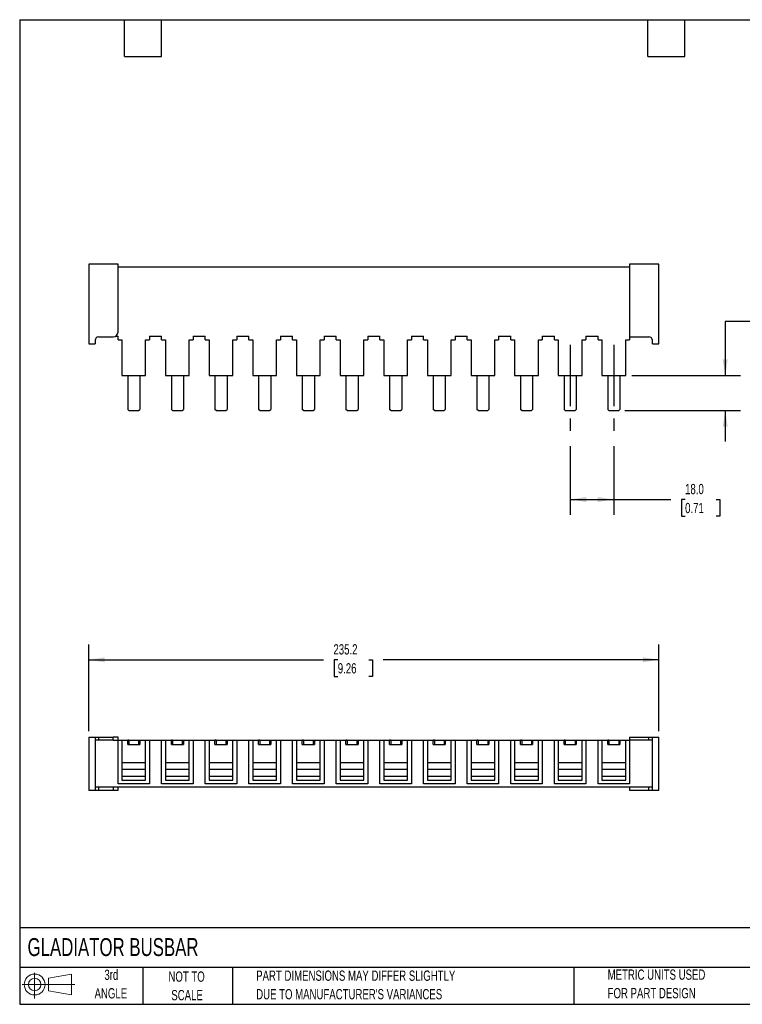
# Model space of a CAD drawing. Header units: millimetres. Extents: x 13 to 546, y 13 to 419.
# Tile 1 of 2: x 13 to 311, y 13 to 419. Entities that reach past the tile are written whole.
import ezdxf

# ---------------------------------------------------------------- set-up
doc = ezdxf.new("R2010")
doc.units = ezdxf.units.MM
doc.header["$LTSCALE"] = 2
doc.linetypes.add('CENTERX2', pattern=[20.32, 12.7, -2.54, 2.54, -2.54])
doc.layers.add('CENTER', color=40, linetype='CENTERX2')
doc.layers.add('SLD-DEFPOINTS', color=7, linetype='Continuous')
doc.layers.add('DIMENSIONS', color=140, linetype='Continuous', lineweight=25)
doc.layers.add('TEXT', color=140, linetype='Continuous', lineweight=25)
doc.styles.add('SLDTEXTSTYLE0', font='TXT', dxfattribs={"width": 0.7})
doc.dimstyles.new('SLDDIMSTYLE0', dxfattribs={"dimtxt": 4.316016, "dimasz": 6.604, "dimexe": 0, "dimexo": 0.0625, "dimgap": 1.079004, "dimtad": 0, "dimtih": 1, "dimtoh": 1, "dimrnd": 1e-09, "dimzin": 12, "dimdsep": 46, "dimtxsty": 'SLDTEXTSTYLE0', "dimsah": 1, "dimcen": 0.09, "dimadec": 0, "dimazin": 3, "dimtfac": 1, "dimtofl": 0, "dimtmove": 0, "dimatfit": 3, "dimfxl": 0, "dimfrac": 2, "dimtolj": 1, "dimtzin": 12, "dimarcsym": 0})
doc.dimstyles.new('SLDDIMSTYLE1', dxfattribs={"dimtxt": 4.316016, "dimasz": 6.604, "dimexe": 0, "dimexo": 0.0625, "dimgap": 1.079004, "dimtad": 0, "dimtih": 1, "dimtoh": 1, "dimrnd": 1e-09, "dimzin": 12, "dimdsep": 46, "dimtxsty": 'SLDTEXTSTYLE0', "dimsah": 1, "dimcen": 0.09, "dimadec": 0, "dimazin": 3, "dimtfac": 1, "dimtmove": 0, "dimatfit": 0, "dimfxl": 0, "dimfrac": 2, "dimtolj": 1, "dimtzin": 12, "dimarcsym": 0})
doc.dimstyles.new('SLDDIMSTYLE3', dxfattribs={"dimtxt": 4.316016, "dimasz": 6.604, "dimexe": 0, "dimexo": 0.0625, "dimgap": 1.079004, "dimtad": 0, "dimtih": 1, "dimtoh": 1, "dimrnd": 1e-09, "dimzin": 4, "dimdsep": 46, "dimtxsty": 'SLDTEXTSTYLE0', "dimsah": 1, "dimcen": 0.09, "dimadec": 0, "dimazin": 1, "dimtfac": 1, "dimtofl": 0, "dimtmove": 0, "dimatfit": 3, "dimfxl": 0, "dimfrac": 2, "dimtolj": 1, "dimtzin": 12, "dimarcsym": 0})

# ---------------------------------------------------------------- blocks, each defined once
blk = doc.blocks.new('Block11')
at = {"color": 7, "linetype": 'Continuous', "lineweight": 18}
for p, q in [((5.18, 10.62), (5.18, 0)), ((10.96, 8.33), (20.35, 10.06)), ((10.96, 3.19), (10.96, 8.33)), ((20.35, 10.06), (20.35, 1.46)), ((0, 5.76), (21.75, 5.76)), ((10.96, 3.19), (20.35, 1.46))]:
    blk.add_line(p, q, dxfattribs=at)
for radius in [4.3, 2.57]:
    blk.add_circle((5.18, 5.76), radius, dxfattribs=at)
blk = doc.blocks.new('Block12')
at = {"layer": 'SLD-DEFPOINTS'}
blk.add_blockref('Block11', (0, 0), dxfattribs=at)
blk = doc.blocks.new('_D')
at = {"layer": 'DIMENSIONS'}
for p, q in [((41.15, 125.44), (41.15, 161.25)), ((276.35, 125.44), (276.35, 161.25)), ((41.15, 154.9), (138.05, 154.9)), ((143.9, 154.9), (142.45, 154.9)), ((142.45, 154.9), (142.45, 148.04)), ((156.73, 154.9), (158.17, 154.9)), ((158.17, 154.9), (158.17, 148.04)), ((276.35, 154.9), (162.57, 154.9)), ((142.45, 148.04), (143.9, 148.04)), ((158.17, 148.04), (156.73, 148.04))]:
    blk.add_line(p, q, dxfattribs=at)
for points in [[(41.15, 154.9), (47.75, 153.88), (47.75, 155.92)], [(276.35, 154.9), (269.75, 155.92), (269.75, 153.88)]]:
    blk.add_solid(points, dxfattribs=at)
at = {"layer": 'DIMENSIONS', "char_height": 4.233, "attachment_point": 1, "style": 'SLDTEXTSTYLE0'}
for s, insert in [('235.2', (142.1, 161.32)), ('9.26', (143.9, 153.5))]:
    blk.add_mtext(s, dxfattribs=dict(at, insert=insert))
blk = doc.blocks.new('_D_5')
at = {"layer": 'DIMENSIONS'}
for p, q in [((239.75, 243.02), (239.75, 214.71)), ((257.75, 243.02), (257.75, 214.71)), ((239.75, 221.06), (257.75, 221.06)), ((257.75, 221.06), (281.3, 221.06)), ((287.15, 221.06), (285.7, 221.06)), ((285.7, 221.06), (285.7, 214.2)), ((299.97, 221.06), (301.42, 221.06)), ((301.42, 221.06), (301.42, 214.2)), ((285.7, 214.2), (287.15, 214.2)), ((301.42, 214.2), (299.97, 214.2))]:
    blk.add_line(p, q, dxfattribs=at)
for points in [[(239.75, 221.06), (246.35, 220.05), (246.35, 222.08)], [(257.75, 221.06), (251.15, 222.08), (251.15, 220.05)]]:
    blk.add_solid(points, dxfattribs=at)
at = {"layer": 'DIMENSIONS', "char_height": 4.233, "attachment_point": 1, "style": 'SLDTEXTSTYLE0'}
for s, insert in [('18.0', (287.15, 227.49)), ('0.71', (287.15, 219.66))]:
    blk.add_mtext(s, dxfattribs=dict(at, insert=insert))
blk = doc.blocks.new('_D_6')
at = {"layer": 'DIMENSIONS'}
for p, q in [((316.4, 294.55), (303.7, 294.55)), ((303.7, 294.55), (303.7, 272.26)), ((324.18, 294.55), (322.73, 294.55)), ((322.73, 294.55), (322.73, 287.69)), ((337.01, 294.55), (338.46, 294.55)), ((338.46, 294.55), (338.46, 287.69)), ((322.73, 287.69), (324.18, 287.69)), ((338.46, 287.69), (337.01, 287.69)), ((265.19, 272.26), (310.05, 272.26)), ((262.29, 257.76), (310.05, 257.76)), ((303.7, 257.76), (303.7, 245.06))]:
    blk.add_line(p, q, dxfattribs=at)
for points in [[(303.7, 272.26), (304.72, 278.86), (302.68, 278.86)], [(303.7, 257.76), (302.68, 251.15), (304.72, 251.15)]]:
    blk.add_solid(points, dxfattribs=at)
at = {"layer": 'DIMENSIONS', "char_height": 4.233, "attachment_point": 1, "style": 'SLDTEXTSTYLE0'}
for s, insert in [('14.5', (324.18, 300.98)), ('0.57', (324.18, 293.15))]:
    blk.add_mtext(s, dxfattribs=dict(at, insert=insert))

msp = doc.modelspace()

# ---------------------------------------------------------------- linework, layer by layer
for p, q in [((41.15, 318.158), (41.15, 285.258)), ((53.25, 318.158), (41.15, 318.158)), ((53.25, 290.158), (53.25, 318.158)), ((276.35, 318.158), (264.25, 318.158)), ((264.25, 318.158), (264.25, 288.158)), ((276.35, 285.258), (276.35, 318.158)), ((264.25, 316.958), (53.25, 316.958)), ((41.15, 285.258), (43.85, 285.258)), ((43.85, 286.758), (43.85, 285.258)), ((45.25, 288.158), (51.25, 288.158)), ((52.304, 288.458), (53.25, 288.458)), ((53.25, 286.958), (53.25, 288.458)), ((53.25, 286.958), (54.85, 286.958)), ((54.85, 286.958), (54.85, 272.258)), ((64.65, 286.958), (66.25, 286.958)), ((64.65, 272.258), (64.65, 286.958)), ((66.25, 288.458), (71.25, 288.458)), ((66.25, 288.458), (66.25, 286.958)), ((71.25, 286.958), (71.25, 288.458)), ((71.25, 286.958), (72.85, 286.958)), ((72.85, 286.958), (72.85, 272.258)), ((82.65, 286.958), (84.25, 286.958)), ((82.65, 272.258), (82.65, 286.958)), ((84.25, 288.458), (89.25, 288.458)), ((84.25, 288.458), (84.25, 286.958)), ((89.25, 286.958), (89.25, 288.458)), ((89.25, 286.958), (90.85, 286.958)), ((90.85, 286.958), (90.85, 272.258)), ((100.65, 286.958), (102.25, 286.958)), ((100.65, 272.258), (100.65, 286.958)), ((102.25, 288.458), (107.25, 288.458)), ((102.25, 288.458), (102.25, 286.958)), ((107.25, 286.958), (107.25, 288.458)), ((107.25, 286.958), (108.85, 286.958)), ((108.85, 286.958), (108.85, 272.258)), ((118.65, 286.958), (120.25, 286.958)), ((118.65, 272.258), (118.65, 286.958)), ((120.25, 288.458), (125.25, 288.458)), ((120.25, 288.458), (120.25, 286.958)), ((125.25, 286.958), (125.25, 288.458)), ((125.25, 286.958), (126.85, 286.958)), ((126.85, 286.958), (126.85, 272.258)), ((136.65, 286.958), (138.25, 286.958)), ((136.65, 272.258), (136.65, 286.958)), ((138.25, 288.458), (143.25, 288.458)), ((138.25, 288.458), (138.25, 286.958)), ((143.25, 286.958), (143.25, 288.458)), ((143.25, 286.958), (144.85, 286.958)), ((144.85, 286.958), (144.85, 272.258)), ((154.65, 286.958), (156.25, 286.958)), ((154.65, 272.258), (154.65, 286.958)), ((156.25, 288.458), (161.25, 288.458)), ((156.25, 288.458), (156.25, 286.958)), ((161.25, 286.958), (161.25, 288.458)), ((161.25, 286.958), (162.85, 286.958)), ((162.85, 286.958), (162.85, 272.258)), ((172.65, 286.958), (174.25, 286.958)), ((172.65, 272.258), (172.65, 286.958)), ((174.25, 288.458), (179.25, 288.458)), ((174.25, 288.458), (174.25, 286.958)), ((179.25, 286.958), (179.25, 288.458)), ((179.25, 286.958), (180.85, 286.958)), ((180.85, 286.958), (180.85, 272.258)), ((190.65, 286.958), (192.25, 286.958)), ((190.65, 272.258), (190.65, 286.958)), ((192.25, 288.458), (197.25, 288.458)), ((192.25, 288.458), (192.25, 286.958)), ((197.25, 286.958), (197.25, 288.458)), ((197.25, 286.958), (198.85, 286.958)), ((198.85, 286.958), (198.85, 272.258)), ((208.65, 286.958), (210.25, 286.958)), ((208.65, 272.258), (208.65, 286.958)), ((210.25, 288.458), (215.25, 288.458)), ((210.25, 288.458), (210.25, 286.958)), ((215.25, 286.958), (215.25, 288.458)), ((215.25, 286.958), (216.85, 286.958)), ((216.85, 286.958), (216.85, 272.258)), ((226.65, 286.958), (228.25, 286.958)), ((226.65, 272.258), (226.65, 286.958)), ((228.25, 288.458), (233.25, 288.458)), ((228.25, 288.458), (228.25, 286.958)), ((233.25, 286.958), (233.25, 288.458)), ((233.25, 286.958), (234.85, 286.958)), ((234.85, 286.958), (234.85, 272.258)), ((244.65, 286.958), (246.25, 286.958)), ((244.65, 272.258), (244.65, 286.958)), ((246.25, 288.458), (251.25, 288.458)), ((246.25, 288.458), (246.25, 286.958)), ((251.25, 286.958), (251.25, 288.458)), ((251.25, 286.958), (252.85, 286.958)), ((252.85, 286.958), (252.85, 272.258)), ((262.65, 272.258), (262.65, 286.958)), ((262.65, 286.958), (264.25, 286.958)), ((264.25, 288.158), (272.25, 288.158)), ((264.25, 288.158), (264.25, 286.958)), ((273.65, 285.258), (273.65, 286.758)), ((273.65, 285.258), (276.35, 285.258)), ((54.85, 272.258), (64.65, 272.258)), ((57.25, 272.258), (57.25, 258.257)), ((62.25, 272.258), (62.25, 258.257)), ((72.85, 272.258), (82.65, 272.258)), ((75.25, 272.258), (75.25, 258.257)), ((80.25, 272.258), (80.25, 258.257)), ((90.85, 272.258), (100.65, 272.258)), ((93.25, 272.258), (93.25, 258.257)), ((98.25, 272.258), (98.25, 258.257)), ((108.85, 272.258), (118.65, 272.258)), ((111.25, 272.258), (111.25, 258.257)), ((116.25, 272.258), (116.25, 258.257)), ((126.85, 272.258), (136.65, 272.258)), ((129.25, 272.258), (129.25, 258.257)), ((134.25, 272.258), (134.25, 258.257)), ((144.85, 272.258), (154.65, 272.258)), ((147.25, 272.258), (147.25, 258.257)), ((152.25, 272.258), (152.25, 258.257)), ((162.85, 272.258), (172.65, 272.258)), ((165.25, 272.258), (165.25, 258.257)), ((170.25, 272.258), (170.25, 258.257)), ((180.85, 272.258), (190.65, 272.258)), ((183.25, 272.258), (183.25, 258.257)), ((188.25, 272.258), (188.25, 258.257)), ((198.85, 272.258), (208.65, 272.258)), ((201.25, 272.258), (201.25, 258.257)), ((206.25, 272.258), (206.25, 258.257)), ((216.85, 272.258), (226.65, 272.258)), ((219.25, 272.258), (219.25, 258.257)), ((224.25, 272.258), (224.25, 258.257)), ((234.85, 272.258), (244.65, 272.258)), ((237.25, 272.258), (237.25, 258.257)), ((242.25, 272.258), (242.25, 258.257)), ((252.85, 272.258), (262.65, 272.258)), ((255.25, 272.258), (255.25, 258.257)), ((260.25, 272.258), (260.25, 258.257)), ((57.75, 257.757), (57.25, 258.257)), ((57.75, 257.757), (61.75, 257.757)), ((61.75, 257.757), (62.25, 258.257)), ((75.75, 257.757), (75.25, 258.257)), ((75.75, 257.757), (79.75, 257.757)), ((79.75, 257.757), (80.25, 258.257)), ((93.75, 257.757), (93.25, 258.257)), ((93.75, 257.757), (97.75, 257.757)), ((97.75, 257.757), (98.25, 258.257)), ((111.75, 257.757), (111.25, 258.257)), ((111.75, 257.757), (115.75, 257.757)), ((115.75, 257.757), (116.25, 258.257)), ((129.75, 257.757), (129.25, 258.257)), ((129.75, 257.757), (133.75, 257.757)), ((133.75, 257.757), (134.25, 258.257)), ((147.75, 257.757), (147.25, 258.257)), ((147.75, 257.757), (151.75, 257.757)), ((151.75, 257.757), (152.25, 258.257)), ((165.75, 257.757), (165.25, 258.257)), ((165.75, 257.757), (169.75, 257.757)), ((169.75, 257.757), (170.25, 258.257)), ((183.75, 257.757), (183.25, 258.257)), ((183.75, 257.757), (187.75, 257.757)), ((187.75, 257.757), (188.25, 258.257)), ((201.75, 257.757), (201.25, 258.257)), ((201.75, 257.757), (205.75, 257.757)), ((205.75, 257.757), (206.25, 258.257)), ((219.75, 257.757), (219.25, 258.257)), ((219.75, 257.757), (223.75, 257.757)), ((223.75, 257.757), (224.25, 258.257)), ((237.75, 257.757), (237.25, 258.257)), ((237.75, 257.757), (241.75, 257.757)), ((241.75, 257.757), (242.25, 258.257)), ((255.75, 257.757), (255.25, 258.257)), ((255.75, 257.757), (259.75, 257.757)), ((259.75, 257.757), (260.25, 258.257)), ((41.15, 122.901), (43.85, 122.901)), ((41.15, 122.901), (41.15, 100.901)), ((43.85, 122.901), (43.85, 100.901)), ((43.85, 122.901), (45.25, 122.901)), ((45.25, 122.901), (45.25, 121.701)), ((45.25, 122.901), (51.25, 122.901)), ((51.25, 121.701), (51.25, 122.901)), ((53.25, 122.901), (51.25, 122.901)), ((53.25, 121.701), (53.25, 122.901)), ((264.25, 122.901), (264.25, 121.701)), ((264.25, 122.901), (272.25, 122.901)), ((272.25, 121.701), (272.25, 122.901)), ((272.25, 122.901), (273.65, 122.901)), ((273.65, 100.901), (273.65, 122.901)), ((273.65, 122.901), (276.35, 122.901)), ((276.35, 100.901), (276.35, 122.901)), ((45.25, 121.701), (43.85, 121.701)), ((51.25, 121.701), (45.25, 121.701)), ((51.25, 121.701), (52.304, 121.701)), ((52.304, 121.701), (53.25, 121.701)), ((53.25, 103.701), (53.25, 121.701)), ((53.25, 121.701), (54.85, 121.701)), ((54.85, 121.701), (64.65, 121.701)), ((54.85, 121.701), (54.85, 112.451)), ((57.25, 119.891), (57.25, 121.691)), ((57.75, 121.691), (57.25, 121.691)), ((57.25, 119.891), (57.75, 119.891)), ((57.75, 121.691), (57.75, 119.891)), ((57.75, 121.691), (61.75, 121.691)), ((57.75, 119.891), (61.75, 119.891)), ((61.75, 121.691), (61.75, 119.891)), ((61.75, 121.691), (62.25, 121.691)), ((61.75, 119.891), (62.25, 119.891)), ((62.25, 121.691), (62.25, 119.891)), ((64.65, 112.451), (64.65, 121.701)), ((64.65, 121.701), (66.25, 121.701)), ((66.25, 121.701), (66.25, 103.701)), ((66.25, 121.701), (71.25, 121.701)), ((71.25, 103.701), (71.25, 121.701)), ((71.25, 121.701), (72.85, 121.701)), ((72.85, 121.701), (72.85, 112.451)), ((72.85, 121.701), (82.65, 121.701)), ((75.25, 119.891), (75.25, 121.691)), ((75.75, 121.691), (75.25, 121.691)), ((75.25, 119.891), (75.75, 119.891)), ((75.75, 121.691), (75.75, 119.891)), ((75.75, 121.691), (79.75, 121.691)), ((75.75, 119.891), (79.75, 119.891)), ((79.75, 121.691), (79.75, 119.891)), ((79.75, 121.691), (80.25, 121.691)), ((79.75, 119.891), (80.25, 119.891)), ((80.25, 121.691), (80.25, 119.891)), ((82.65, 112.451), (82.65, 121.701)), ((82.65, 121.701), (84.25, 121.701)), ((84.25, 121.701), (84.25, 103.701)), ((84.25, 121.701), (89.25, 121.701)), ((89.25, 103.701), (89.25, 121.701)), ((89.25, 121.701), (90.85, 121.701)), ((90.85, 121.701), (90.85, 112.451)), ((90.85, 121.701), (100.65, 121.701)), ((93.25, 119.891), (93.25, 121.691)), ((93.75, 121.691), (93.25, 121.691)), ((93.25, 119.891), (93.75, 119.891)), ((93.75, 121.691), (93.75, 119.891)), ((93.75, 121.691), (97.75, 121.691)), ((93.75, 119.891), (97.75, 119.891)), ((97.75, 121.691), (97.75, 119.891)), ((97.75, 121.691), (98.25, 121.691)), ((97.75, 119.891), (98.25, 119.891)), ((98.25, 121.691), (98.25, 119.891)), ((100.65, 112.451), (100.65, 121.701)), ((100.65, 121.701), (102.25, 121.701)), ((102.25, 121.701), (102.25, 103.701)), ((102.25, 121.701), (107.25, 121.701)), ((107.25, 103.701), (107.25, 121.701)), ((107.25, 121.701), (108.85, 121.701)), ((108.85, 121.701), (118.65, 121.701)), ((108.85, 121.701), (108.85, 112.451)), ((111.25, 119.891), (111.25, 121.691)), ((111.75, 121.691), (111.25, 121.691)), ((111.25, 119.891), (111.75, 119.891)), ((111.75, 121.691), (111.75, 119.891)), ((111.75, 121.691), (115.75, 121.691)), ((111.75, 119.891), (115.75, 119.891)), ((115.75, 121.691), (115.75, 119.891)), ((115.75, 121.691), (116.25, 121.691)), ((115.75, 119.891), (116.25, 119.891)), ((116.25, 121.691), (116.25, 119.891)), ((118.65, 112.451), (118.65, 121.701)), ((118.65, 121.701), (120.25, 121.701)), ((120.25, 121.701), (120.25, 103.701)), ((120.25, 121.701), (125.25, 121.701)), ((125.25, 103.701), (125.25, 121.701)), ((125.25, 121.701), (126.85, 121.701)), ((126.85, 121.701), (126.85, 112.451)), ((126.85, 121.701), (136.65, 121.701)), ((129.25, 119.891), (129.25, 121.691)), ((129.75, 121.691), (129.25, 121.691)), ((129.25, 119.891), (129.75, 119.891)), ((129.75, 121.691), (129.75, 119.891)), ((129.75, 121.691), (133.75, 121.691)), ((129.75, 119.891), (133.75, 119.891)), ((133.75, 121.691), (133.75, 119.891)), ((133.75, 121.691), (134.25, 121.691)), ((133.75, 119.891), (134.25, 119.891)), ((134.25, 121.691), (134.25, 119.891)), ((136.65, 112.451), (136.65, 121.701)), ((136.65, 121.701), (138.25, 121.701)), ((138.25, 121.701), (138.25, 103.701)), ((138.25, 121.701), (143.25, 121.701)), ((143.25, 103.701), (143.25, 121.701)), ((143.25, 121.701), (144.85, 121.701)), ((144.85, 121.701), (144.85, 112.451)), ((144.85, 121.701), (154.65, 121.701)), ((147.25, 119.891), (147.25, 121.691)), ((147.75, 121.691), (147.25, 121.691)), ((147.25, 119.891), (147.75, 119.891)), ((147.75, 121.691), (147.75, 119.891)), ((147.75, 121.691), (151.75, 121.691)), ((147.75, 119.891), (151.75, 119.891)), ((151.75, 121.691), (151.75, 119.891)), ((151.75, 121.691), (152.25, 121.691)), ((151.75, 119.891), (152.25, 119.891)), ((152.25, 121.691), (152.25, 119.891)), ((154.65, 112.451), (154.65, 121.701)), ((154.65, 121.701), (156.25, 121.701)), ((156.25, 121.701), (156.25, 103.701)), ((156.25, 121.701), (161.25, 121.701)), ((161.25, 103.701), (161.25, 121.701)), ((161.25, 121.701), (162.85, 121.701)), ((162.85, 121.701), (172.65, 121.701)), ((162.85, 121.701), (162.85, 112.451)), ((165.25, 119.891), (165.25, 121.691)), ((165.75, 121.691), (165.25, 121.691)), ((165.25, 119.891), (165.75, 119.891)), ((165.75, 121.691), (165.75, 119.891)), ((165.75, 121.691), (169.75, 121.691)), ((165.75, 119.891), (169.75, 119.891)), ((169.75, 121.691), (169.75, 119.891)), ((169.75, 121.691), (170.25, 121.691)), ((169.75, 119.891), (170.25, 119.891)), ((170.25, 121.691), (170.25, 119.891)), ((172.65, 112.451), (172.65, 121.701)), ((172.65, 121.701), (174.25, 121.701)), ((174.25, 121.701), (174.25, 103.701)), ((174.25, 121.701), (179.25, 121.701)), ((179.25, 103.701), (179.25, 121.701)), ((179.25, 121.701), (180.85, 121.701)), ((180.85, 121.701), (180.85, 112.451)), ((180.85, 121.701), (190.65, 121.701)), ((183.25, 119.891), (183.25, 121.691)), ((183.75, 121.691), (183.25, 121.691)), ((183.25, 119.891), (183.75, 119.891)), ((183.75, 121.691), (183.75, 119.891)), ((183.75, 121.691), (187.75, 121.691)), ((183.75, 119.891), (187.75, 119.891)), ((187.75, 121.691), (187.75, 119.891)), ((187.75, 121.691), (188.25, 121.691)), ((187.75, 119.891), (188.25, 119.891)), ((188.25, 121.691), (188.25, 119.891)), ((190.65, 112.451), (190.65, 121.701)), ((190.65, 121.701), (192.25, 121.701)), ((192.25, 121.701), (192.25, 103.701)), ((192.25, 121.701), (197.25, 121.701)), ((197.25, 103.701), (197.25, 121.701)), ((197.25, 121.701), (198.85, 121.701)), ((198.85, 121.701), (198.85, 112.451)), ((198.85, 121.701), (208.65, 121.701)), ((201.25, 119.891), (201.25, 121.691)), ((201.75, 121.691), (201.25, 121.691)), ((201.25, 119.891), (201.75, 119.891)), ((201.75, 121.691), (201.75, 119.891)), ((201.75, 121.691), (205.75, 121.691)), ((201.75, 119.891), (205.75, 119.891)), ((205.75, 121.691), (205.75, 119.891)), ((205.75, 121.691), (206.25, 121.691)), ((205.75, 119.891), (206.25, 119.891)), ((206.25, 121.691), (206.25, 119.891)), ((208.65, 112.451), (208.65, 121.701)), ((208.65, 121.701), (210.25, 121.701)), ((210.25, 121.701), (210.25, 103.701)), ((210.25, 121.701), (215.25, 121.701)), ((215.25, 103.701), (215.25, 121.701)), ((215.25, 121.701), (216.85, 121.701)), ((216.85, 121.701), (226.65, 121.701)), ((216.85, 121.701), (216.85, 112.451)), ((219.25, 119.891), (219.25, 121.691)), ((219.75, 121.691), (219.25, 121.691)), ((219.25, 119.891), (219.75, 119.891)), ((219.75, 121.691), (219.75, 119.891)), ((219.75, 121.691), (223.75, 121.691)), ((219.75, 119.891), (223.75, 119.891)), ((223.75, 121.691), (223.75, 119.891)), ((223.75, 121.691), (224.25, 121.691)), ((223.75, 119.891), (224.25, 119.891)), ((224.25, 121.691), (224.25, 119.891)), ((226.65, 112.451), (226.65, 121.701)), ((226.65, 121.701), (228.25, 121.701)), ((228.25, 121.701), (228.25, 103.701)), ((228.25, 121.701), (233.25, 121.701)), ((233.25, 103.701), (233.25, 121.701)), ((233.25, 121.701), (234.85, 121.701)), ((234.85, 121.701), (244.65, 121.701)), ((234.85, 121.701), (234.85, 112.451)), ((237.25, 119.891), (237.25, 121.691)), ((237.75, 121.691), (237.25, 121.691)), ((237.25, 119.891), (237.75, 119.891)), ((237.75, 121.691), (237.75, 119.891)), ((237.75, 121.691), (241.75, 121.691)), ((237.75, 119.891), (241.75, 119.891)), ((241.75, 121.691), (241.75, 119.891)), ((241.75, 121.691), (242.25, 121.691)), ((241.75, 119.891), (242.25, 119.891)), ((242.25, 121.691), (242.25, 119.891)), ((244.65, 112.451), (244.65, 121.701)), ((244.65, 121.701), (246.25, 121.701)), ((246.25, 121.701), (246.25, 103.701)), ((246.25, 121.701), (251.25, 121.701)), ((251.25, 103.701), (251.25, 121.701)), ((251.25, 121.701), (252.85, 121.701)), ((252.85, 121.701), (262.65, 121.701)), ((252.85, 121.701), (252.85, 112.451)), ((255.25, 119.891), (255.25, 121.691)), ((255.75, 121.691), (255.25, 121.691)), ((255.25, 119.891), (255.75, 119.891)), ((255.75, 121.691), (255.75, 119.891)), ((255.75, 121.691), (259.75, 121.691)), ((255.75, 119.891), (259.75, 119.891)), ((259.75, 121.691), (259.75, 119.891)), ((259.75, 121.691), (260.25, 121.691)), ((259.75, 119.891), (260.25, 119.891)), ((260.25, 121.691), (260.25, 119.891)), ((262.65, 112.451), (262.65, 121.701)), ((262.65, 121.701), (264.25, 121.701)), ((264.25, 121.701), (264.25, 103.701)), ((272.25, 121.701), (264.25, 121.701)), ((273.65, 121.701), (272.25, 121.701)), ((54.85, 112.451), (54.85, 109.637)), ((54.85, 112.451), (64.65, 112.451)), ((64.65, 109.637), (64.65, 112.451)), ((72.85, 112.451), (72.85, 109.637)), ((72.85, 112.451), (82.65, 112.451)), ((82.65, 109.637), (82.65, 112.451)), ((90.85, 112.451), (100.65, 112.451)), ((90.85, 112.451), (90.85, 109.637)), ((100.65, 109.637), (100.65, 112.451)), ((108.85, 112.451), (118.65, 112.451)), ((108.85, 112.451), (108.85, 109.637)), ((118.65, 109.637), (118.65, 112.451)), ((126.85, 112.451), (136.65, 112.451)), ((126.85, 112.451), (126.85, 109.637)), ((136.65, 109.637), (136.65, 112.451)), ((144.85, 112.451), (154.65, 112.451)), ((144.85, 112.451), (144.85, 109.637)), ((154.65, 109.637), (154.65, 112.451)), ((162.85, 112.451), (172.65, 112.451)), ((162.85, 112.451), (162.85, 109.637)), ((172.65, 109.637), (172.65, 112.451)), ((180.85, 112.451), (190.65, 112.451)), ((180.85, 112.451), (180.85, 109.637)), ((190.65, 109.637), (190.65, 112.451)), ((198.85, 112.451), (208.65, 112.451)), ((198.85, 112.451), (198.85, 109.637)), ((208.65, 109.637), (208.65, 112.451)), ((216.85, 112.451), (226.65, 112.451)), ((216.85, 112.451), (216.85, 109.637)), ((226.65, 109.637), (226.65, 112.451)), ((234.85, 112.451), (244.65, 112.451)), ((234.85, 112.451), (234.85, 109.637)), ((244.65, 109.637), (244.65, 112.451)), ((252.85, 112.451), (262.65, 112.451)), ((252.85, 112.451), (252.85, 109.637)), ((262.65, 109.637), (262.65, 112.451)), ((64.65, 109.637), (54.85, 109.637)), ((54.85, 109.637), (54.85, 106.701)), ((64.65, 106.701), (54.85, 106.701)), ((54.85, 106.701), (54.85, 105.201)), ((64.65, 106.701), (64.65, 109.637)), ((64.65, 105.201), (64.65, 106.701)), ((82.65, 109.637), (72.85, 109.637)), ((72.85, 109.637), (72.85, 106.701)), ((82.65, 106.701), (72.85, 106.701)), ((72.85, 106.701), (72.85, 105.201)), ((82.65, 106.701), (82.65, 109.637)), ((82.65, 105.201), (82.65, 106.701)), ((100.65, 109.637), (90.85, 109.637)), ((90.85, 109.637), (90.85, 106.701)), ((100.65, 106.701), (90.85, 106.701)), ((90.85, 106.701), (90.85, 105.201)), ((100.65, 106.701), (100.65, 109.637)), ((100.65, 105.201), (100.65, 106.701)), ((118.65, 109.637), (108.85, 109.637)), ((108.85, 109.637), (108.85, 106.701)), ((118.65, 106.701), (108.85, 106.701)), ((108.85, 106.701), (108.85, 105.201)), ((118.65, 106.701), (118.65, 109.637)), ((118.65, 105.201), (118.65, 106.701)), ((136.65, 109.637), (126.85, 109.637)), ((126.85, 109.637), (126.85, 106.701)), ((136.65, 106.701), (126.85, 106.701)), ((126.85, 106.701), (126.85, 105.201)), ((136.65, 106.701), (136.65, 109.637)), ((136.65, 105.201), (136.65, 106.701)), ((154.65, 109.637), (144.85, 109.637)), ((144.85, 109.637), (144.85, 106.701)), ((154.65, 106.701), (144.85, 106.701)), ((144.85, 106.701), (144.85, 105.201)), ((154.65, 106.701), (154.65, 109.637)), ((154.65, 105.201), (154.65, 106.701)), ((172.65, 109.637), (162.85, 109.637)), ((162.85, 109.637), (162.85, 106.701)), ((172.65, 106.701), (162.85, 106.701)), ((162.85, 106.701), (162.85, 105.201)), ((172.65, 106.701), (172.65, 109.637)), ((172.65, 105.201), (172.65, 106.701)), ((190.65, 109.637), (180.85, 109.637)), ((180.85, 109.637), (180.85, 106.701)), ((190.65, 106.701), (180.85, 106.701)), ((180.85, 106.701), (180.85, 105.201)), ((190.65, 106.701), (190.65, 109.637)), ((190.65, 105.201), (190.65, 106.701)), ((208.65, 109.637), (198.85, 109.637)), ((198.85, 109.637), (198.85, 106.701)), ((208.65, 106.701), (198.85, 106.701)), ((198.85, 106.701), (198.85, 105.201)), ((208.65, 106.701), (208.65, 109.637)), ((208.65, 105.201), (208.65, 106.701)), ((226.65, 109.637), (216.85, 109.637)), ((216.85, 109.637), (216.85, 106.701)), ((226.65, 106.701), (216.85, 106.701)), ((216.85, 106.701), (216.85, 105.201)), ((226.65, 106.701), (226.65, 109.637)), ((226.65, 105.201), (226.65, 106.701)), ((244.65, 109.637), (234.85, 109.637)), ((234.85, 109.637), (234.85, 106.701)), ((244.65, 106.701), (234.85, 106.701)), ((234.85, 106.701), (234.85, 105.201)), ((244.65, 106.701), (244.65, 109.637)), ((244.65, 105.201), (244.65, 106.701)), ((262.65, 109.637), (252.85, 109.637)), ((252.85, 109.637), (252.85, 106.701)), ((262.65, 106.701), (252.85, 106.701)), ((252.85, 106.701), (252.85, 105.201)), ((262.65, 106.701), (262.65, 109.637)), ((262.65, 105.201), (262.65, 106.701)), ((43.85, 102.401), (45.25, 102.401)), ((45.25, 102.401), (45.25, 100.901)), ((45.25, 102.401), (51.25, 102.401)), ((51.25, 102.401), (51.25, 100.901)), ((51.25, 102.401), (52.304, 102.401)), ((52.304, 102.401), (264.25, 102.401)), ((66.25, 103.701), (53.25, 103.701)), ((53.25, 100.901), (53.25, 102.401)), ((54.85, 105.201), (64.65, 105.201)), ((84.25, 103.701), (71.25, 103.701)), ((72.85, 105.201), (82.65, 105.201)), ((102.25, 103.701), (89.25, 103.701)), ((90.85, 105.201), (100.65, 105.201)), ((120.25, 103.701), (107.25, 103.701)), ((108.85, 105.201), (118.65, 105.201)), ((138.25, 103.701), (125.25, 103.701)), ((126.85, 105.201), (136.65, 105.201)), ((156.25, 103.701), (143.25, 103.701)), ((144.85, 105.201), (154.65, 105.201)), ((174.25, 103.701), (161.25, 103.701)), ((162.85, 105.201), (172.65, 105.201)), ((192.25, 103.701), (179.25, 103.701)), ((180.85, 105.201), (190.65, 105.201)), ((210.25, 103.701), (197.25, 103.701)), ((198.85, 105.201), (208.65, 105.201)), ((228.25, 103.701), (215.25, 103.701)), ((216.85, 105.201), (226.65, 105.201)), ((246.25, 103.701), (233.25, 103.701)), ((234.85, 105.201), (244.65, 105.201)), ((264.25, 103.701), (251.25, 103.701)), ((252.85, 105.201), (262.65, 105.201)), ((264.25, 102.401), (264.25, 100.901)), ((264.25, 102.401), (272.25, 102.401)), ((272.25, 100.901), (272.25, 102.401)), ((272.25, 102.401), (273.65, 102.401)), ((43.85, 100.901), (41.15, 100.901)), ((45.25, 100.901), (43.85, 100.901)), ((51.25, 100.901), (45.25, 100.901)), ((53.25, 100.901), (51.25, 100.901)), ((272.25, 100.901), (264.25, 100.901)), ((273.65, 100.901), (272.25, 100.901)), ((276.35, 100.901), (273.65, 100.901))]:
    msp.add_line(p, q)
for centre, radius, start, end in [((51.25, 290.158), 2, 270, 0), ((45.25, 286.758), 1.4, 90, 180), ((272.25, 286.758), 1.4, 0, 90)]:
    msp.add_arc(centre, radius, start, end)
at = {"layer": 'CENTER'}
for p, q in [((239.75, 284.958), (239.75, 245.557)), ((257.75, 284.958), (257.75, 245.557))]:
    msp.add_line(p, q, dxfattribs=at)
at = {"layer": 'TEXT'}
for p, q in [((12.7, 419.1), (546.1, 419.1)), ((12.7, 419.1), (12.7, 12.7)), ((55.88, 403.86), (55.88, 419.1)), ((71.12, 403.86), (71.12, 419.1)), ((271.78, 403.86), (271.78, 419.1)), ((287.02, 403.86), (287.02, 419.1)), ((55.88, 403.86), (71.12, 403.86)), ((271.78, 403.86), (287.02, 403.86)), ((546.1, 44.252), (12.7, 44.252)), ((546.1, 27.94), (12.7, 27.94)), ((63.5, 27.94), (63.5, 12.7)), ((100.423, 27.94), (100.423, 12.7)), ((241.293, 27.94), (241.293, 12.7)), ((12.7, 12.7), (546.1, 12.7))]:
    msp.add_line(p, q, dxfattribs=at)

# ---------------------------------------------------------------- block references
at = {"layer": 'SLD-DEFPOINTS'}
msp.add_blockref('Block12', (13.676, 15.108), dxfattribs=at)

# ---------------------------------------------------------------- texts
at = {"layer": 'TEXT', "style": 'SLDTEXTSTYLE0'}
for s, insert, char_height, attachment_point in [('GLADIATOR BUSBAR', (15.931, 40.03), 7.40833, 1), ('3rd', (50.493, 27.001), 4.2333, 2), ('NOT TO', (81.537, 26.252), 4.2333, 2), ('PART DIMENSIONS MAY DIFFER SLIGHTLY', (110.239, 26.642), 4.23333, 1), ('METRIC UNITS USED', (255.209, 27.072), 4.23333, 1), ('ANGLE', (50.298, 19.357), 4.2333, 2), ('SCALE', (81.729, 18.608), 4.2333, 2), ("DUE TO MANUFACTURER'S VARIANCES", (110.239, 18.997), 4.23333, 1), ('FOR PART DESIGN', (255.209, 19.428), 4.23333, 1)]:
    msp.add_mtext(s, dxfattribs=dict(at, insert=insert, char_height=char_height, attachment_point=attachment_point))

# ---------------------------------------------------------------- dimensions: what is measured, and where the dimension line sits
at = {"layer": 'DIMENSIONS'}
dim = msp.add_linear_dim(base=(303.701, 257.757), p1=(262.65, 272.258), p2=(259.75, 257.757), angle=90, dimstyle='SLDDIMSTYLE1', dxfattribs=at)
dim.commit()
dim.dimension.update_dxf_attribs({"geometry": '_D_6', "text_midpoint": (303.701, 294.552), "dimtype": 160})
for base, p1, p2, dimstyle, picture, middle in [((239.75, 221.064), (257.75, 245.557), (239.75, 245.557), 'SLDDIMSTYLE3', '_D_5', (293.558, 221.064)), ((41.15, 154.901), (276.35, 122.901), (41.15, 122.901), 'SLDDIMSTYLE0', '_D', (150.313, 154.901))]:
    dim = msp.add_linear_dim(base=base, p1=p1, p2=p2, dimstyle=dimstyle, dxfattribs=at)
    dim.commit()
    dim.dimension.update_dxf_attribs({"geometry": picture, "text_midpoint": middle, "dimtype": 160})

doc.saveas('drawing.dxf')
